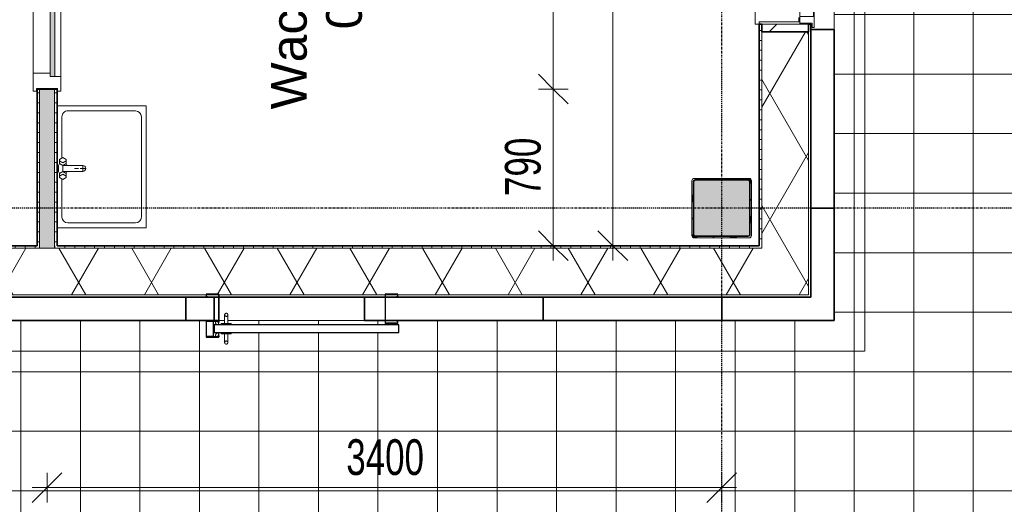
# Model space of a CAD drawing. Header units: millimetres. Extents: x -80560 to 110805, y -11020 to 52719.
# Tile 166 of 182: x 79957 to 84919, y 21107 to 23549. Entities that reach past the tile are written whole.
import ezdxf

# ---------------------------------------------------------------- set-up
doc = ezdxf.new("R2010")
doc.units = ezdxf.units.MM
doc.linetypes.add('CENTER2', pattern=[20, 8, -4, 4, -4])
doc.linetypes.add('DASHED2-1', pattern=[3, 2, -1])
for name, color, linetype, lineweight in [('A-ANNO-DIMS', 211, 'Continuous', 9), ('A-ANNO-DIMS-100', 211, 'Continuous', 9), ('A-AREA-IDEN', 2, 'Continuous', 9), ('A-DOOR', 31, 'Continuous', 18), ('A-FLOR', 192, 'Continuous', 18), ('A-FLOR-OVHD', 1, 'DASHED2-1', 18), ('A-FLOR-PATT', 8, 'Continuous', 18), ('A-GENM', 13, 'Continuous', 18), ('A-GLAZ', 151, 'Continuous', 18), ('A-GLAZ-SILL', 1, 'Continuous', 18), ('A-WALL', 113, 'Continuous', 35), ('A-WALL-PATT', 111, 'Continuous', 35), ('I-WALL', 2, 'Continuous', 18), ('P-SANR-FIXT', 6, 'Continuous', 18), ('S-COLS', 52, 'Continuous', 18), ('S-GRID', 1, 'Continuous', 9)]:
    doc.layers.add(name, color=color, linetype=linetype, lineweight=lineweight)
doc.styles.add('Arial', font='arial.ttf', dxfattribs={"height": 180})
doc.styles.add('Arial_6', font='arial.ttf', dxfattribs={"width": 0.7, "height": 180})
doc.dimstyles.new('n3o_1_8_3', dxfattribs={"dimscale": 304.8, "dimtxt": 183.646692, "dimasz": 0.492126, "dimexe": 0.246063, "dimexo": 0.0625, "dimgap": 0.032808, "dimtad": 1, "dimdec": 0, "dimdsep": 46, "dimtxsty": 'Arial_6', "dimblk1": 'OBLIQUE', "dimblk2": 'OBLIQUE', "dimsah": 1, "dimcen": 0.09, "dimdle": 0.246063, "dimazin": 0, "dimtfac": 1, "dimtdec": 4, "dimtix": 1, "dimtmove": 0, "dimatfit": 3, "dimfxl": 0.246063, "dimfxlon": 1, "dimtvp": 1, "dimtolj": 1, "dimtzin": 0, "dimarcsym": 2})
doc.dimstyles.new('n3o_1_8_4', dxfattribs={"dimscale": 304.8, "dimtxt": 183.646692, "dimasz": 0.492126, "dimexe": 0.246063, "dimexo": 0.0625, "dimgap": 0.032808, "dimtad": 1, "dimdec": 0, "dimdsep": 46, "dimtxsty": 'Arial_6', "dimblk1": 'OBLIQUE', "dimblk2": 'OBLIQUE', "dimsah": 1, "dimcen": 0.09, "dimdle": 0.246063, "dimazin": 0, "dimtfac": 1, "dimtdec": 4, "dimtix": 1, "dimtmove": 0, "dimatfit": 3, "dimfxl": 0.246063, "dimfxlon": 1, "dimtvp": 1, "dimtolj": 1, "dimtzin": 0, "dimarcsym": 2})
pattern_1 = [(60, (24894.82, 0), (-274.963, 158.75), []), (120, (24894.82, 0), (-274.963, -158.75), [])]
pattern_2 = [(180, (80144.82, 24430.25), (9e-14, -50), [])]

# ---------------------------------------------------------------- blocks, each defined once
blk = doc.blocks.new('19112_SW_LeonardoCollege_R2020_rvt-1-DO_02 tweede verdieping')
at = {"layer": 'S-COLS', "lineweight": 5}
h = blk.add_hatch(dxfattribs=at)
h.set_pattern_fill('FP_164', color=256, style=0, pattern_type=2)
h.set_pattern_definition([(45, (0, 0), (-99.99975, 99.99975), []), (45, (85, 0), (-99.99975, 99.99975), []), (45, (90, 0), (-99.99975, 99.99975), []), (45, (95, 0), (-99.99975, 99.99975), []), (45, (100, 0), (-99.99975, 99.99975), []), (45, (105, 0), (-99.99975, 99.99975), []), (45, (110, 0), (-99.99975, 99.99975), []), (45, (115, 0), (-99.99975, 99.99975), [])])
h.paths.add_polyline_path([(58738, 22450), (58746.5, 22453.5), (58750, 22462), (58750, 22738), (58746.5, 22746.5), (58738, 22750), (58462, 22750), (58453.5, 22746.5), (58450, 22738), (58450, 22462), (58453.5, 22453.5), (58462, 22450), (58689.2, 22450)], flags=0)
h.paths.add_polyline_path([(58466, 22458), (58460.3, 22460.3), (58458, 22466), (58458, 22734), (58460.3, 22739.7), (58466, 22742), (58734, 22742), (58739.7, 22739.7), (58742, 22734), (58742, 22466), (58739.7, 22460.3), (58734, 22458), (58689.2, 22458)], flags=0)
blk.add_hatch(color=256, dxfattribs=at).paths.add_polyline_path([(58689.2, 22458), (58734, 22458), (58739.7, 22460.3), (58742, 22466), (58742, 22734), (58739.7, 22739.7), (58734, 22742), (58466, 22742), (58460.3, 22739.7), (58458, 22734), (58458, 22466), (58460.3, 22460.3), (58466, 22458)], flags=0)
at = {"layer": 'S-COLS'}
for p, q in [((58450, 22738), (58450, 22462)), ((58458, 22466), (58458, 22734)), ((58738, 22750), (58462, 22750)), ((58466, 22742), (58734, 22742)), ((58742, 22734), (58742, 22466)), ((58750, 22462), (58750, 22738)), ((58462, 22450), (58738, 22450)), ((58734, 22458), (58466, 22458))]:
    blk.add_line(p, q, dxfattribs=at)
at = {"layer": 'S-COLS', "lineweight": 35}
for p, q in [((58458, 22734), (58458, 22466)), ((58734, 22742), (58466, 22742)), ((58742, 22466), (58742, 22734)), ((58466, 22458), (58734, 22458))]:
    blk.add_line(p, q, dxfattribs=at)
at = {"layer": 'S-COLS'}
for centre, radius, start, end in [((58462, 22738), 12, 90, 180), ((58466, 22734), 8, 90, 180), ((58734, 22734), 8, 0, 90), ((58738, 22738), 12, 0, 90), ((58462, 22462), 12, 180, 270), ((58466, 22466), 8, 180, 270), ((58734, 22466), 8, 270, 0), ((58738, 22462), 12, 270, 0)]:
    blk.add_arc(centre, radius, start, end, dxfattribs=at)
at = {"layer": 'S-COLS', "lineweight": 35}
for centre, start, end in [((58466, 22734), 90, 180), ((58734, 22734), 0, 90), ((58466, 22466), 180, 270), ((58734, 22466), 270, 0)]:
    blk.add_arc(centre, 8, start, end, dxfattribs=at)
blk = doc.blocks.new('merk 1800 draaikiep - std-31313693-DO_02 tweede verdieping')
at = {"layer": 'A-GLAZ'}
for p, q in [((-812, 0), (-890, 0)), ((-890, 0), (-890, -10)), ((-812, -4), (-812, 0)), ((-39, 0), (-39, -4)), ((39, 0), (-39, 0)), ((39, -4), (39, 0)), ((890, 0), (812, 0)), ((812, 0), (812, -4)), ((890, -10), (890, 0)), ((-890, -10), (-868, -10)), ((-868, -10), (-868, -72)), ((-834, -72), (-834, -4)), ((-834, -4), (-812, -4)), ((-39, -4), (-17, -4)), ((-17, -4), (-17, -72)), ((17, -72), (17, -4)), ((17, -4), (39, -4)), ((812, -4), (834, -4)), ((834, -4), (834, -72)), ((868, -72), (868, -10)), ((868, -10), (890, -10)), ((-868, -72), (-834, -72)), ((-17, -72), (17, -72)), ((834, -72), (868, -72))]:
    blk.add_line(p, q, dxfattribs=at)
at = {"layer": 'A-GLAZ-SILL'}
for p, q in [((-39, 0), (-812, 0)), ((812, 0), (39, 0)), ((-39, -4), (-812, -4)), ((812, -4), (39, -4)), ((67, -72), (17, -72)), ((834, -72), (784, -72))]:
    blk.add_line(p, q, dxfattribs=at)
blk = doc.blocks.new('NLRS_41_GM_WPB_spouwlat-SH_generiek_ISR - 235x38-V144-DO_02 tweede verdieping')
at = {"layer": 'A-GENM'}
h = blk.add_hatch(dxfattribs=at)
h.set_pattern_fill('FP_74', color=256, style=0, pattern_type=2)
h.set_pattern_definition([(45, (0, 0), (-141.42136, 141.42136), [])])
h.paths.add_polyline_path([(59037, 23489), (59037, 23527), (58802, 23527), (58802, 23489)], flags=0)
for p, q in [((58802, 23527), (58802, 23489)), ((59037, 23527), (58802, 23527)), ((59037, 23489), (59037, 23527)), ((58802, 23489), (59037, 23489))]:
    blk.add_line(p, q, dxfattribs=at)
blk = doc.blocks.new('41_dagkanten_SH_generiek_ISR - 12x204_5-V147-DO_02 tweede verdieping')
at = {"layer": 'A-GENM'}
for p, q in [((58994, 23539), (58789.5, 23539)), ((58789.5, 23539), (58789.5, 23527)), ((58789.5, 23527), (58994, 23527)), ((58994, 23527), (58994, 23532))]:
    blk.add_line(p, q, dxfattribs=at)
blk = doc.blocks.new('74_n3o_fonteintje_450x600 - std-V435-DO_02 tweede verdieping')
at = {"layer": 'P-SANR-FIXT'}
for p, q in [((-300, 0), (-300, -450)), ((315, -450), (315, 0)), ((-300, -450), (315, -450))]:
    blk.add_line(p, q, dxfattribs=at)
blk = doc.blocks.new('53_wastafel_450X600 - std-V436-DO_02 tweede verdieping')
at = {"layer": 'P-SANR-FIXT'}
for p, q in [((-300, -450), (-300, 0)), ((-52.4, -25), (-245, -25)), ((-45, -12.2), (-55, -29.5)), ((-55, -29.5), (-45, -46.8)), ((-25, -12.2), (-45, -12.2)), ((-45, -46.8), (-25, -46.8)), ((-28.4, -29.5), (-38.4, -12.2)), ((-38.4, -46.8), (-28.4, -29.5)), ((-25, -12.2), (-15, -7.2)), ((-15, -29.5), (-25, -12.2)), ((-25, -46.8), (-15, -29.5)), ((-25, -46.8), (-15, -51.8)), ((-15, -7.2), (15, -7.2)), ((-15, -29.5), (-15, -129.5)), ((15, -29.5), (-15, -29.5)), ((15, -7.2), (25, -12.2)), ((15, -29.5), (25, -12.2)), ((25, -46.8), (15, -29.5)), ((15, -129.5), (15, -29.5)), ((25, -46.8), (15, -51.8)), ((25, -12.2), (45, -12.2)), ((45, -46.8), (25, -46.8)), ((28.4, -29.5), (38.4, -12.2)), ((38.4, -46.8), (28.4, -29.5)), ((45, -12.2), (55, -29.5)), ((55, -29.5), (45, -46.8)), ((260, -25), (52.4, -25)), ((315, 0), (315, -450)), ((-275, -55), (-275, -395)), ((0, -107.5), (0, -87.5)), ((290, -395), (290, -55)), ((12, -129.5), (-12, -129.5)), ((0, -141.5), (0, -117.5)), ((-245, -425), (260, -425)), ((315, -450), (-300, -450))]:
    blk.add_line(p, q, dxfattribs=at)
for centre, radius, start, end in [((-245, -55), 30, 90, 180), ((260, -55), 30, 0, 90), ((0, -129.5), 15, 180, 0), ((-245, -395), 30, 180, 270), ((260, -395), 30, 270, 360)]:
    blk.add_arc(centre, radius, start, end, dxfattribs=at)
blk = doc.blocks.new('32_n3o_deur_enkel met zijlicht - 90x139_17_K_930_2410x2070_deur glasstrook-33349586-DO_02 tweede verdieping')
at = {"layer": 'A-GLAZ'}
for p, q in [((-1035, 70), (-945, 70)), ((-1035, 53), (-1035, 70)), ((-1023, 53), (-1035, 53)), ((-1023, -52), (-1023, 53)), ((-945, 70), (-945, -15)), ((-45, 70), (-945, 70)), ((-45, 70), (45, 70)), ((-45, -15), (-45, 70)), ((45, 70), (45, -15)), ((945, 70), (1035, 70)), ((945, -15), (945, 70)), ((1023, 53), (1023, -52)), ((1035, 53), (1023, 53)), ((1035, 70), (1035, 53)), ((-962, -39), (-962, -69)), ((-28, -69), (-28, -39)), ((-1035, -52), (-1023, -52)), ((-1035, -69), (-1035, -52)), ((-962, -69), (-1035, -69)), ((-962, -69), (-28, -69)), ((28, -69), (-28, -69)), ((28, -55), (28, -69)), ((962, -69), (962, -55)), ((1035, -69), (962, -69)), ((1023, -52), (1035, -52)), ((1035, -52), (1035, -69))]:
    blk.add_line(p, q, dxfattribs=at)
blk = doc.blocks.new('30_n3o_raam_vast - 24mm-31742711-DO_02 tweede verdieping')
at = {"layer": 'A-DOOR'}
blk.add_hatch(color=256, dxfattribs=at).paths.add_polyline_path([(-934, -24), (0, -24), (0, 0), (-934, 0)], flags=0)
for p, q in [((-934, -24), (-934, 0)), ((-934, 0), (0, 0)), ((0, 0), (0, -24)), ((0, -24), (-934, -24))]:
    blk.add_line(p, q, dxfattribs=at)
blk = doc.blocks.new('NLRS_42_GM_ISR_vensterbank_kunststeen-SH_generiek_ISR - 220x20-33891717-DO_02 tweede verdieping')
at = {"layer": 'A-GENM'}
for p, q in [((-873, 199.5), (-873, 220)), ((-873, 220), (873, 220)), ((873, 220), (873, 199.5)), ((-840, 0), (-861, 0)), ((861, 0), (-11, 0))]:
    blk.add_line(p, q, dxfattribs=at)
blk = doc.blocks.new('32_Vari-DoorsvdwmuuromvattendBerklonstomp - 930X2315-34186645-DO_02 tweede verdieping')
at = {"layer": 'A-DOOR', "lineweight": 25}
for p, q in [((-395.5, 26.7), (-460.5, 26.7)), ((-460.5, 26.7), (-460.5, 11.8)), ((-460.5, 11.8), (-453.5, 11.8)), ((-459, 13.3), (-459, 25.2)), ((-459, 25.2), (-397, 25.2)), ((-453.5, 13.3), (-459, 13.3)), ((-453.5, 11.8), (-453.5, 13.3)), ((-397, 25.2), (-397, -105.3)), ((-395.5, -106.8), (-395.5, 26.7)), ((506.5, 26.7), (441.5, 26.7)), ((441.5, 26.7), (441.5, -120.2)), ((443, -118.7), (443, 25.2)), ((443, 25.2), (505, 25.2)), ((505, 13.3), (499.5, 13.3)), ((499.5, 13.3), (499.5, 11.8)), ((499.5, 11.8), (506.5, 11.8)), ((505, 25.2), (505, 13.3)), ((506.5, 11.8), (506.5, 26.7)), ((-460.5, -105.3), (-460.5, -106.8)), ((-397, -105.3), (-460.5, -105.3)), ((-460.5, -106.8), (-395.5, -106.8)), ((-395.5, -106.8), (-460.5, -106.8)), ((-460.5, -106.8), (-460.5, -189.7)), ((-459, -109.7), (-425, -109.7)), ((-459, -186.7), (-459, -109.7)), ((-425, -109.7), (-425, -186.7)), ((-423.5, -188.3), (-423.5, -108.3)), ((-423.5, -108.3), (-397, -108.3)), ((511, -126.8), (-419, -126.8)), ((-419, -126.8), (-419, -166.8)), ((-397, -111.7), (-398.6, -111.7)), ((-398.6, -111.7), (-398.6, -119.7)), ((-398.6, -119.7), (-395.5, -119.7)), ((-397, -108.3), (-397, -111.7)), ((-395.5, -119.7), (-395.5, -106.8)), ((441.5, -120.2), (506.5, -120.2)), ((505, -118.7), (443, -118.7)), ((499.5, -105.3), (499.5, -106.8)), ((506.5, -105.3), (499.5, -105.3)), ((499.5, -106.8), (505, -106.8)), ((505, -106.8), (505, -118.7)), ((506.5, -120.2), (506.5, -105.3)), ((511, -166.8), (511, -126.8)), ((-460.5, -189.7), (-395.5, -189.7)), ((-425, -186.7), (-459, -186.7)), ((-397, -188.3), (-423.5, -188.3)), ((-419, -166.8), (511, -166.8)), ((-395.5, -174.8), (-398.6, -174.8)), ((-398.6, -174.8), (-398.6, -182.7)), ((-398.6, -182.7), (-397, -182.7)), ((-397, -182.7), (-397, -188.3)), ((-395.5, -189.7), (-395.5, -174.8))]:
    blk.add_line(p, q, dxfattribs=at)
at = {"layer": 'A-DOOR'}
for p, q in [((-367, -76.8), (-367, -120.8)), ((-351, -120.8), (-351, -76.8)), ((-412.6, -113), (-413.4, -118.7)), ((-413.4, -118.7), (-410.3, -124.5)), ((-409, -112.2), (-412.6, -113)), ((-410.3, -124.5), (-403.3, -126.8)), ((-398, -108.3), (-409, -108.3)), ((-409, -108.3), (-409, -112.2)), ((-401.6, -112.2), (-399.3, -111.7)), ((-397, -124.9), (-401.6, -112.2)), ((-401.3, -126.8), (-397, -124.9)), ((-399.3, -111.7), (-398, -111.7)), ((-398, -111.7), (-398, -108.3)), ((-384, -120.8), (-334, -120.8)), ((-384, -126.8), (-384, -120.8)), ((-334, -126.8), (-334, -120.8)), ((-410.3, -172), (-413.4, -177.8)), ((-413.4, -177.8), (-412.6, -183.5)), ((-412.6, -183.5), (-409, -184.3)), ((-402.2, -169.3), (-410.3, -172)), ((-409, -184.3), (-409, -188.3)), ((-409, -188.3), (-398, -188.3)), ((-397, -171.6), (-402.2, -169.3)), ((-401.6, -184.3), (-397, -171.6)), ((-399.3, -184.8), (-401.6, -184.3)), ((-398, -184.8), (-399.3, -184.8)), ((-398, -188.3), (-398, -184.8)), ((-384, -172.8), (-384, -166.8)), ((-334, -172.8), (-384, -172.8)), ((-367, -172.8), (-367, -216.8)), ((-351, -216.8), (-351, -172.8)), ((-334, -172.8), (-334, -166.8))]:
    blk.add_line(p, q, dxfattribs=at)
for centre, start, end in [((-359, -76.8), 90, 270), ((-359, -76.8), 270, 90), ((-359, -216.8), 90, 270), ((-359, -216.8), 270, 90)]:
    blk.add_arc(centre, 8, start, end, dxfattribs=at)
for points, knots in [([(-361.1, -84.5), (-361.4, -84.4), (-362.1, -84.2), (-363, -83.7), (-363.7, -83.3), (-364.3, -82.8), (-364.8, -82.3), (-365.4, -81.7), (-365.9, -80.9), (-366.2, -80.3), (-366.4, -79.9), (-366.6, -79.4), (-366.7, -78.9), (-366.9, -78.4), (-366.9, -77.8), (-367, -77.3), (-367, -76.8), (-367, -76.3), (-366.9, -75.7), (-366.9, -75.2), (-366.7, -74.7), (-366.6, -74.2), (-366.4, -73.7), (-366.2, -73.3), (-365.9, -72.8), (-365.7, -72.3), (-365.2, -71.8), (-364.8, -71.3), (-364.3, -70.8), (-363.7, -70.3), (-363.3, -70), (-363, -69.9)], [0.0833333, 0.0833333, 0.0833333, 0.0833333, 0.125, 0.1666667, 0.2083333, 0.2291667, 0.25, 0.2916667, 0.3333333, 0.3541667, 0.375, 0.3958333, 0.4166667, 0.4375, 0.4583333, 0.4791667, 0.5, 0.5208333, 0.5416667, 0.5625, 0.5833333, 0.6041667, 0.625, 0.6458333, 0.6666667, 0.6875, 0.7083333, 0.75, 0.7708333, 0.7916667, 0.8333333, 0.8333333, 0.8333333, 0.8333333]), ([(-359, -68.8), (-358.3, -68.8), (-357.3, -68.9), (-355.9, -69.4), (-355, -69.8), (-354.3, -70.3), (-353.7, -70.8), (-353.2, -71.3), (-352.6, -71.9), (-352.1, -72.6), (-351.8, -73.3), (-351.6, -73.7), (-351.4, -74.2), (-351.3, -74.7), (-351.1, -75.2), (-351.1, -75.7), (-351, -76.3), (-351, -76.6), (-351, -76.8)], [0, 0, 0, 0, 0.0833333, 0.125, 0.1666667, 0.2083333, 0.2291667, 0.25, 0.2916667, 0.3333333, 0.3541667, 0.375, 0.3958333, 0.4166667, 0.4375, 0.4583333, 0.4791667, 0.5, 0.5, 0.5, 0.5]), ([(-351.3, -78.9), (-351.3, -79), (-351.4, -79.4), (-351.6, -79.9), (-351.8, -80.3), (-352.1, -80.8), (-352.3, -81.2), (-352.8, -81.8), (-353.2, -82.3), (-353.7, -82.8), (-354.3, -83.3), (-355, -83.7), (-355.9, -84.2), (-357.3, -84.7), (-358.3, -84.8), (-359, -84.8)], [0.5833333, 0.5833333, 0.5833333, 0.5833333, 0.6041667, 0.625, 0.6458333, 0.6666667, 0.6875, 0.7083333, 0.75, 0.7708333, 0.7916667, 0.8333333, 0.875, 0.9166667, 1, 1, 1, 1]), ([(-366.7, -218.9), (-366.8, -218.7), (-366.9, -218.4), (-366.9, -217.8), (-367, -217.3), (-367, -216.8), (-367, -216.3), (-366.9, -215.7), (-366.9, -215.2), (-366.7, -214.7), (-366.6, -214.2), (-366.4, -213.7), (-366.2, -213.3), (-365.9, -212.8), (-365.7, -212.3), (-365.2, -211.8), (-364.8, -211.3), (-364.3, -210.8), (-363.7, -210.3), (-363, -209.8), (-362.1, -209.4), (-361.4, -209.2), (-361.1, -209.1)], [0.4166667, 0.4166667, 0.4166667, 0.4166667, 0.4375, 0.4583333, 0.4791667, 0.5, 0.5208333, 0.5416667, 0.5625, 0.5833333, 0.6041667, 0.625, 0.6458333, 0.6666667, 0.6875, 0.7083333, 0.75, 0.7708333, 0.7916667, 0.8333333, 0.875, 0.9166667, 0.9166667, 0.9166667, 0.9166667]), ([(-363, -223.7), (-363.3, -223.5), (-363.7, -223.3), (-364.3, -222.8), (-364.8, -222.3), (-365.4, -221.7), (-365.9, -220.9), (-366.2, -220.3), (-366.4, -219.9), (-366.5, -219.5), (-366.6, -219.4)], [0.1666667, 0.1666667, 0.1666667, 0.1666667, 0.2083333, 0.2291667, 0.25, 0.2916667, 0.3333333, 0.3541667, 0.375, 0.3958333, 0.3958333, 0.3958333, 0.3958333]), ([(-359, -208.8), (-358.3, -208.8), (-357.3, -208.9), (-355.9, -209.4), (-355, -209.8), (-354.3, -210.3), (-353.7, -210.8), (-353.2, -211.3), (-352.6, -211.9), (-352.1, -212.6), (-351.8, -213.3), (-351.6, -213.7), (-351.4, -214.2), (-351.3, -214.6), (-351.3, -214.7)], [0, 0, 0, 0, 0.0833333, 0.125, 0.1666667, 0.2083333, 0.2291667, 0.25, 0.2916667, 0.3333333, 0.3541667, 0.375, 0.3958333, 0.4166667, 0.4166667, 0.4166667, 0.4166667]), ([(-351, -216.8), (-351, -217), (-351, -217.3), (-351.1, -217.8), (-351.1, -218.4), (-351.3, -218.9), (-351.4, -219.4), (-351.6, -219.9), (-351.8, -220.3), (-352.1, -220.8), (-352.3, -221.2), (-352.8, -221.8), (-353.2, -222.3), (-353.7, -222.8), (-354.3, -223.3), (-355, -223.7), (-355.9, -224.2), (-357.3, -224.7), (-358.3, -224.8), (-359, -224.8)], [0.5, 0.5, 0.5, 0.5, 0.5208333, 0.5416667, 0.5625, 0.5833333, 0.6041667, 0.625, 0.6458333, 0.6666667, 0.6875, 0.7083333, 0.75, 0.7708333, 0.7916667, 0.8333333, 0.875, 0.9166667, 1, 1, 1, 1])]:
    blk.add_open_spline(points, degree=3, knots=knots, dxfattribs=at)
for points in [[(-361.1, -69.1), (-360.4, -68.9), (-359.7, -68.8), (-359, -68.8)], [(-359, -224.8), (-359.7, -224.8), (-360.4, -224.7), (-361.1, -224.5)]]:
    blk.add_open_spline(points, degree=3, dxfattribs=at)
blk = doc.blocks.new('DIMBLOCK389-DO_02 tweede verdieping')
at = {"layer": 'A-ANNO-DIMS-100'}
for p, q in [((82946.1, 26450), (82871.1, 26525)), ((82871.1, 26450), (83021.1, 26450)), ((82946.1, 26450), (82871.1, 26450)), ((82946.1, 22335.5), (82946.1, 26450)), ((82946.1, 26450), (83021.1, 26375)), ((82946.1, 22410.5), (82871.1, 22485.5)), ((82871.1, 22410.5), (83021.1, 22410.5)), ((82946.1, 22410.5), (82871.1, 22410.5)), ((82946.1, 22410.5), (83021.1, 22335.5))]:
    blk.add_line(p, q, dxfattribs=at)
at = {"layer": 'A-ANNO-DIMS-100', "color": 0, "insert": (82702.4, 24238.1), "char_height": 180, "width": 461.094, "attachment_point": 1, "rotation": 90, "line_spacing_factor": 0.941778, "style": 'Arial_6'}
blk.add_mtext('4040', dxfattribs=at)
blk = doc.blocks.new('_Oblique')
at = {"color": 0, "linetype": 'ByBlock', "lineweight": -2}
blk.add_line((-0.5, -0.5), (0.5, 0.5), dxfattribs=at)
blk = doc.blocks.new('DIMBLOCK555-DO_02 tweede verdieping')
at = {"layer": 'A-ANNO-DIMS-100'}
for p, q in [((82646.1, 23200), (82571.1, 23275)), ((82571.1, 23200), (82721.1, 23200)), ((82646.1, 23200), (82571.1, 23200)), ((82646.1, 22335.5), (82646.1, 23200)), ((82646.1, 23200), (82721.1, 23125)), ((82646.1, 22410.5), (82571.1, 22485.5)), ((82571.1, 22410.5), (82721.1, 22410.5)), ((82646.1, 22410.5), (82571.1, 22410.5)), ((82646.1, 22410.5), (82721.1, 22335.5))]:
    blk.add_line(p, q, dxfattribs=at)
at = {"layer": 'A-ANNO-DIMS-100', "color": 0, "insert": (82402.4, 22661.2), "char_height": 180, "width": 345.821, "attachment_point": 1, "rotation": 90, "line_spacing_factor": 0.941778, "style": 'Arial_6'}
blk.add_mtext('790', dxfattribs=at)
blk = doc.blocks.new('DIMBLOCK556-DO_02 tweede verdieping')
at = {"layer": 'A-ANNO-DIMS-100'}
for p, q in [((82646.1, 25250), (82571.1, 25325)), ((82571.1, 25250), (82721.1, 25250)), ((82646.1, 25250), (82571.1, 25250)), ((82646.1, 23200), (82646.1, 25250)), ((82646.1, 25250), (82721.1, 25175)), ((82646.1, 23200), (82571.1, 23275)), ((82571.1, 23200), (82721.1, 23200)), ((82646.1, 23200), (82571.1, 23200)), ((82646.1, 23200), (82721.1, 23125))]:
    blk.add_line(p, q, dxfattribs=at)
at = {"layer": 'A-ANNO-DIMS-100', "color": 0, "insert": (82402.4, 24032.9), "char_height": 180, "width": 461.094, "attachment_point": 1, "rotation": 90, "line_spacing_factor": 0.941778, "style": 'Arial_6'}
blk.add_mtext('2050', dxfattribs=at)
blk = doc.blocks.new('DIMBLOCK658-DO_02 tweede verdieping')
at = {"layer": 'A-ANNO-DIMS-100'}
for p, q in [((80094.8, 21191.5), (80169.8, 21266.5)), ((80094.8, 21266.5), (80094.8, 21116.5)), ((80094.8, 21191.5), (80094.8, 21266.5)), ((83494.8, 21191.5), (83569.8, 21266.5)), ((83494.8, 21266.5), (83494.8, 21116.5)), ((83494.8, 21191.5), (83494.8, 21266.5)), ((80019.8, 21191.5), (83569.8, 21191.5)), ((80094.8, 21191.5), (80019.8, 21116.5)), ((83494.8, 21191.5), (83419.8, 21116.5))]:
    blk.add_line(p, q, dxfattribs=at)
at = {"layer": 'A-ANNO-DIMS-100', "color": 0, "insert": (81602.7, 21435.2), "char_height": 180, "width": 461.094, "attachment_point": 1, "line_spacing_factor": 0.941778, "style": 'Arial_6'}
blk.add_mtext('3400', dxfattribs=at)

msp = doc.modelspace()

# ---------------------------------------------------------------- hatches: boundary and pattern name
at = {"layer": 'A-FLOR-PATT'}
h = msp.add_hatch(dxfattribs=at)
h.set_pattern_fill('FP_188', color=256, style=0, pattern_type=2)
h.set_pattern_definition([(270, (83862.32, 22675), (300, 2e-14), []), (0, (83862.32, 22675), (0, 300), [])])
h.paths.add_polyline_path([(88282.7, 9981), (89063.8, 9981), (89063.8, 35369), (84060.8, 35369), (84060.8, 22034), (81863.1, 22034), (81863.1, 22019), (81798.1, 22019), (81798.1, 22034), (81005.6, 22034), (81005.6, 22018.5), (81022.6, 22018.5), (81022.6, 22012.5), (81867.6, 22012.5), (81867.6, 21972.5), (81022.6, 21972.5), (81022.6, 21966.5), (81005.6, 21966.5), (81004.5, 21919.8), (81003.3, 21916.8), (80997.6, 21914.7), (80993.6, 21915.5), (80989.9, 21920.4), (80989.6, 21926.5), (80989.6, 21966.5), (80972.6, 21967.3), (80972.6, 21972.5), (80937.6, 21973), (80937.6, 22012.5), (80953.4, 22012.5), (80946.3, 22014.7), (80943.2, 22020.5), (80944.1, 22026.2), (80947.6, 22027.1), (80947.6, 22031), (80933.1, 22031), (80933.1, 21951), (80947.6, 21951), (80947.4, 21955), (80944.1, 21955.8), (80943.2, 21961.5), (80947.6, 21967.7), (80955, 21969.7), (80959.5, 21967.3), (80959.6, 21964.5), (80961.1, 21964.5), (80961.1, 21949.5), (80896.1, 21949.5), (80895.4, 22034), (78660.8, 22034), (78660.8, 9981), (87989.1, 9981)], flags=0)
h.paths.add_polyline_path([(87548.5, 10147.5), (78735.8, 10148.4), (78735.8, 10152.5), (88892.3, 10152.5), (88892.3, 35197.5), (84135.8, 35198.2), (84135.8, 35202.5), (88897.3, 35201.8), (88896.6, 10147.5), (87695.4, 10147.5)], flags=0)
h.paths.add_polyline_path([(81003.3, 21928.1), (80999.7, 21930.2), (81001.6, 21928.8)], flags=0)
h.paths.add_polyline_path([(80959.6, 21951), (80958.6, 21956.5), (80958, 21956.6), (80958, 21963.3), (80955.8, 21954.8), (80957.3, 21954.5), (80958.6, 21951)], flags=0)
h.paths.add_polyline_path([(80931.6, 21952.5), (80931.6, 22029.5), (80897.6, 22029.5), (80897.6, 21952.5)], flags=0)
h.paths.add_polyline_path([(80959.6, 22012.5), (80972.6, 22012.5), (80972.6, 22018.5), (80989.6, 22018.5), (80989.6, 22034), (80961.1, 22034), (80961.1, 22032.5), (80955.3, 22026.2), (80959.6, 22014.4), (80955.3, 22012.5), (80959.6, 22012.5)], flags=0)
h.paths.add_polyline_path([(80958, 22019.5), (80958.6, 22027.5), (80959.6, 22027.5), (80961.1, 22031), (80961.1, 22019.5), (80958.6, 22019.5)], flags=0)
h.paths.add_polyline_path([(81821.9, 22020.5), (81861.6, 22020.5), (81861.6, 22032.5), (81856.1, 22032.5), (81856.1, 22034), (81799.6, 22034), (81799.6, 22020.5)], flags=0)
at = {"layer": 'A-WALL-PATT', "lineweight": 18}
h = msp.add_hatch(dxfattribs=at)
h.set_pattern_fill('FP_72', color=256, style=0, pattern_type=2)
h.set_pattern_definition([(90, (83943.82, 34995.25), (-50, -7e-14), [])])
h.paths.add_polyline_path([(83943.8, 22151), (83943.8, 23527), (83931.8, 23527), (83931.8, 22151)], flags=0)
h.paths.add_polyline_path([(83943.8, 25273), (83943.8, 27127), (83931.8, 27127), (83931.8, 25273)], flags=0)
h.paths.add_polyline_path([(83931.8, 28873), (83943.8, 28873), (83943.8, 30727), (83931.8, 30727), (83931.8, 28911)], flags=0)
h.paths.add_polyline_path([(83931.8, 31573), (83943.8, 31573), (83943.8, 32077), (83931.8, 32077), (83931.8, 31584.4)], flags=0)
h.paths.add_polyline_path([(83943.8, 33823), (83943.8, 37027), (83931.8, 37027), (83931.8, 33823)], flags=0)
h.paths.add_polyline_path([(83931.8, 38773), (83943.8, 38773), (83943.8, 40177), (83931.8, 40177), (83931.8, 38811)], flags=0)
h.paths.add_polyline_path([(83943.8, 41023), (83943.8, 43327), (83931.8, 43327), (83931.8, 41023)], flags=0)
h.paths.add_polyline_path([(83931.8, 45973), (83943.8, 45973), (83943.8, 48087), (83931.8, 48087), (83931.8, 46011)], flags=0)
h = msp.add_hatch(dxfattribs=at)
h.set_pattern_fill('FP_73', color=256, angle=90, style=0, pattern_type=2)
h.set_pattern_definition([(180, (83943.82, 34995.25), (7e-14, -50), [])])
h.paths.add_polyline_path([(83696.8, 22398), (83696.8, 23527), (83684.3, 23527), (83684.3, 22398)], flags=0)
h.paths.add_polyline_path([(83684.3, 25273), (83696.8, 25273), (83696.8, 27127), (83684.3, 27127), (83684.3, 25585.7)], flags=0)
h.paths.add_polyline_path([(83696.8, 28873), (83696.8, 30727), (83684.3, 30727), (83684.3, 28873)], flags=0)
h.paths.add_polyline_path([(83696.8, 31573), (83696.8, 32077), (83684.3, 32077), (83684.3, 31573)], flags=0)
h.paths.add_polyline_path([(83696.8, 33823), (83696.8, 37027), (83684.3, 37027), (83684.3, 33823)], flags=0)
h.paths.add_polyline_path([(83684.3, 38773), (83696.8, 38773), (83696.8, 40177), (83684.3, 40177), (83684.3, 38916.2)], flags=0)
h.paths.add_polyline_path([(83684.3, 41023), (83696.8, 41023), (83696.8, 43327), (83684.3, 43327), (83684.3, 41249.1)], flags=0)
h.paths.add_polyline_path([(83696.8, 45973), (83696.8, 47839.5), (83684.3, 47839.5), (83684.3, 45973)], flags=0)
h = msp.add_hatch(dxfattribs=at)
h.set_pattern_fill('FP_2', color=256, style=0, pattern_type=2)
h.set_pattern_definition(pattern_1)
h.paths.add_polyline_path([(83931.8, 22163), (83931.8, 23489), (83696.8, 23489), (83696.8, 22163)], flags=0)
h.paths.add_polyline_path([(83931.8, 25311), (83931.8, 27089), (83696.8, 27089), (83696.8, 25311)], flags=0)
h.paths.add_polyline_path([(83696.8, 28911), (83931.8, 28911), (83931.8, 30689), (83696.8, 30689), (83696.8, 28918.3)], flags=0)
h.paths.add_polyline_path([(83696.8, 31611), (83931.8, 31611), (83931.8, 32039), (83696.8, 32039), (83696.8, 31917.7)], flags=0)
h.paths.add_polyline_path([(83696.8, 33861), (83931.8, 33861), (83931.8, 36989), (83696.8, 36989), (83696.8, 34917.1)], flags=0)
h.paths.add_polyline_path([(83696.8, 38811), (83931.8, 38811), (83931.8, 40139), (83696.8, 40139), (83696.8, 38916.2)], flags=0)
h.paths.add_polyline_path([(83696.8, 41061), (83931.8, 41061), (83931.8, 43289), (83696.8, 43289), (83696.8, 41249.1)], flags=0)
h.paths.add_polyline_path([(83877.6, 46011), (83931.8, 46011), (83931.8, 47852), (83696.8, 47852), (83696.8, 46011)], flags=0)
h = msp.add_hatch(dxfattribs=at)
h.set_pattern_fill('FP_140', color=256, angle=90, style=0, pattern_type=2)
h.set_pattern_definition(pattern_2)
h.paths.add_polyline_path([(80057.3, 22410.5), (80057.3, 23200), (80044.8, 23200), (80044.8, 22410.5)], flags=0)
h.paths.add_polyline_path([(80044.8, 25250), (80057.3, 25250), (80057.3, 26450), (80044.8, 26450), (80044.8, 25585.7)], flags=0)
at = {"layer": 'A-WALL-PATT', "lineweight": 5}
h = msp.add_hatch(color=256, dxfattribs=at)
h.paths.add_polyline_path([(80057.3, 22398), (80132.3, 22398), (80132.3, 23200), (80057.3, 23200), (80057.3, 22410.5)], flags=0)
h.paths.add_polyline_path([(80132.3, 25250), (80132.3, 26475), (80057.3, 26475), (80057.3, 25250)], flags=0)
at = {"layer": 'A-WALL-PATT', "lineweight": 18}
h = msp.add_hatch(dxfattribs=at)
h.set_pattern_fill('FP_140', color=256, angle=90, style=0, pattern_type=2)
h.set_pattern_definition(pattern_2)
h.paths.add_polyline_path([(80144.8, 22410.5), (80144.8, 23200), (80132.3, 23200), (80132.3, 22410.5)], flags=0)
h.paths.add_polyline_path([(80144.8, 25250), (80144.8, 26450), (80132.3, 26450), (80132.3, 25250)], flags=0)
h = msp.add_hatch(dxfattribs=at)
h.set_pattern_fill('FP_75', color=256, angle=90, style=0, pattern_type=2)
h.set_pattern_definition([(90, (80984.32, 22151), (-50, -2e-13), [])])
h.paths.add_polyline_path([(83684.3, 22398), (83684.3, 22410.5), (80132.3, 22410.5), (80132.3, 22398), (83584, 22398)], flags=0)
h.paths.add_polyline_path([(79178.9, 22398), (80057.3, 22398), (80057.3, 22410.5), (78284.3, 22410.5), (78284.3, 22398), (78885.2, 22398)], flags=0)
h = msp.add_hatch(dxfattribs=at)
h.set_pattern_fill('FP_2', color=256, style=0, pattern_type=2)
h.set_pattern_definition(pattern_1)
h.paths.add_polyline_path([(83696.8, 22163), (83696.8, 22398), (78296.8, 22398), (78297.9, 22163), (83684.3, 22163)], flags=0)
h = msp.add_hatch(dxfattribs=at)
h.set_pattern_fill('FP_76', color=256, style=0, pattern_type=2)
h.set_pattern_definition([(2e-13, (80984.32, 22151), (-2e-13, 50), [])])
h.paths.add_polyline_path([(83931.8, 22151), (83931.8, 22163), (78531.8, 22163), (78531.8, 22151), (83696.8, 22151)], flags=0)

# ---------------------------------------------------------------- linework, layer by layer
at = {"layer": 'A-FLOR'}
for p, q in [((84060.8, 25300), (84060.8, 23500)), ((80989.9, 22034), (80961.1, 22034)), ((81694.8, 22034), (81005.4, 22034))]:
    msp.add_line(p, q, dxfattribs=at)
at = {"layer": 'A-FLOR-OVHD'}
for p in [(84215.8, 48371), (78815.8, 21879)]:
    msp.add_line(p, (84215.8, 21879), dxfattribs=at)
at = {"layer": 'A-WALL'}
for p, q in [((83684.3, 23527), (83684.3, 22410.5)), ((83696.8, 23527), (83684.3, 23527)), ((83696.8, 23489), (83696.8, 23527)), ((83943.8, 23527), (83931.8, 23527)), ((83931.8, 23527), (83931.8, 23489)), ((83943.8, 23527), (83943.8, 22151)), ((83931.8, 23489), (83696.8, 23489)), ((84060.8, 23500), (83943.8, 23500)), ((84060.8, 22034), (84060.8, 23500)), ((83943.8, 22600), (84060.8, 22600)), ((80044.8, 22410.5), (78284.3, 22410.5)), ((83684.3, 22410.5), (80144.8, 22410.5)), ((83943.8, 22151), (78543.8, 22151)), ((80794.8, 22034), (80794.8, 22151)), ((80936.6, 22034), (80936.6, 22151)), ((81694.8, 22151), (81694.8, 22034)), ((82594.8, 22034), (82594.8, 22151)), ((83494.8, 22151), (83494.8, 22034)), ((78660.8, 22034), (80936.6, 22034)), ((81694.8, 22034), (84060.8, 22034))]:
    msp.add_line(p, q, dxfattribs=at)
at = {"layer": 'A-WALL', "lineweight": 18}
for p, q in [((83931.8, 23532), (83931.8, 23527)), ((83943.8, 23532), (83943.8, 23527)), ((83696.8, 22398), (83696.8, 23489)), ((83931.8, 22163), (83931.8, 23489)), ((80057.3, 22398), (80057.3, 23200)), ((80132.3, 22398), (80132.3, 23200)), ((83696.8, 22398), (78296.8, 22398)), ((78531.8, 22163), (83931.8, 22163))]:
    msp.add_line(p, q, dxfattribs=at)
at = {"layer": 'I-WALL', "lineweight": 35}
for p, q in [((80044.8, 23200), (80044.8, 22410.5)), ((80144.8, 23200), (80044.8, 23200)), ((80144.8, 22410.5), (80144.8, 23200))]:
    msp.add_line(p, q, dxfattribs=at)
at = {"layer": 'S-GRID', "linetype": 'CENTER2', "lineweight": 25}
for p, q in [((83494.8, 4383.3), (83494.8, 52119.1)), ((110204.9, 22600), (29945.3, 22600))]:
    msp.add_line(p, q, dxfattribs=at)

# ---------------------------------------------------------------- block references
at = {"color": 250, "lineweight": 5}
msp.add_blockref('19112_SW_LeonardoCollege_R2020_rvt-1-DO_02 tweede verdieping', (24894.8, 0), dxfattribs=at)
at = {"layer": 'A-DOOR', "rotation": 89.9999999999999}
msp.add_blockref('30_n3o_raam_vast - 24mm-31742711-DO_02 tweede verdieping', (80109.8, 24197), dxfattribs=at)
at = {"layer": 'A-DOOR'}
msp.add_blockref('32_Vari-DoorsvdwmuuromvattendBerklonstomp - 930X2315-34186645-DO_02 tweede verdieping', (81356.6, 22139.2), dxfattribs=at)
at = {"layer": 'A-GENM', "rotation": 89.99999999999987}
msp.add_blockref('NLRS_42_GM_ISR_vensterbank_kunststeen-SH_generiek_ISR - 220x20-33891717-DO_02 tweede verdieping', (83883.8, 24400), dxfattribs=at)
at = {"layer": 'A-GENM'}
for name in ['41_dagkanten_SH_generiek_ISR - 12x204_5-V147-DO_02 tweede verdieping', 'NLRS_41_GM_WPB_spouwlat-SH_generiek_ISR - 235x38-V144-DO_02 tweede verdieping']:
    msp.add_blockref(name, (24894.8, 0), dxfattribs=at)
at = {"layer": 'A-GLAZ'}
for name, p, rotation in [('32_n3o_deur_enkel met zijlicht - 90x139_17_K_930_2410x2070_deur glasstrook-33349586-DO_02 tweede verdieping', (80094.8, 24225), 89.9999999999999), ('merk 1800 draaikiep - std-31313693-DO_02 tweede verdieping', (83960.8, 24400), 270.0000000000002)]:
    msp.add_blockref(name, p, dxfattribs=dict(at, rotation=rotation))
at = {"layer": 'P-SANR-FIXT', "rotation": 89.9999999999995}
for name in ['74_n3o_fonteintje_450x600 - std-V435-DO_02 tweede verdieping', '53_wastafel_450X600 - std-V436-DO_02 tweede verdieping']:
    msp.add_blockref(name, (80144.8, 22800), dxfattribs=at)

# ---------------------------------------------------------------- texts
at = {"layer": 'A-AREA-IDEN', "char_height": 180, "attachment_point": 1, "rotation": 90, "style": 'Arial'}
for s, insert, width in [('Wachtruimte / Kolfruimte', (81223.2, 23097.5), 3230.801), ('02.03.09/22.6 m²', (81501.1, 23501), 2260.759)]:
    msp.add_mtext(s, dxfattribs=dict(at, insert=insert, width=width))

# ---------------------------------------------------------------- dimensions: what is measured, and where the dimension line sits
at = {"layer": 'A-ANNO-DIMS'}
for base, p1, p2, override, picture, middle in [((82946.0603221, 26450), (82871.0603221, 22410.5), (82871.0603221, 26450), {"dimpost": '<>', "dimfxl": 4039.5}, 'DIMBLOCK389-DO_02 tweede verdieping', (82844.1571838, 24430.25)), ((82646.1, 25250), (82571.1, 23200), (82571.1, 25250), {"dimpost": '<>', "dimfxl": 2050}, 'DIMBLOCK556-DO_02 tweede verdieping', (82544.2, 24225)), ((82646.0603221, 23200), (82571.0603221, 22410.5), (82571.0603221, 23200), {"dimpost": '<>', "dimfxl": 789.5}, 'DIMBLOCK555-DO_02 tweede verdieping', (82544.1571838, 22805.25))]:
    dim = msp.add_linear_dim(base=base, p1=p1, p2=p2, angle=90, dimstyle='n3o_1_8_3', override=override, dxfattribs=at)
    dim.commit()
    dim.dimension.update_dxf_attribs({"geometry": picture, "text_midpoint": middle})
dim = msp.add_linear_dim(base=(83494.8, 21191.5), p1=(80094.8, 21266.5), p2=(83494.8, 21266.5), dimstyle='n3o_1_8_4', override={"dimpost": '<>', "dimfxl": 3400}, dxfattribs=at)
dim.commit()
dim.dimension.update_dxf_attribs({"geometry": 'DIMBLOCK658-DO_02 tweede verdieping', "text_midpoint": (81794.8, 21293.5)})

doc.saveas('drawing.dxf')
